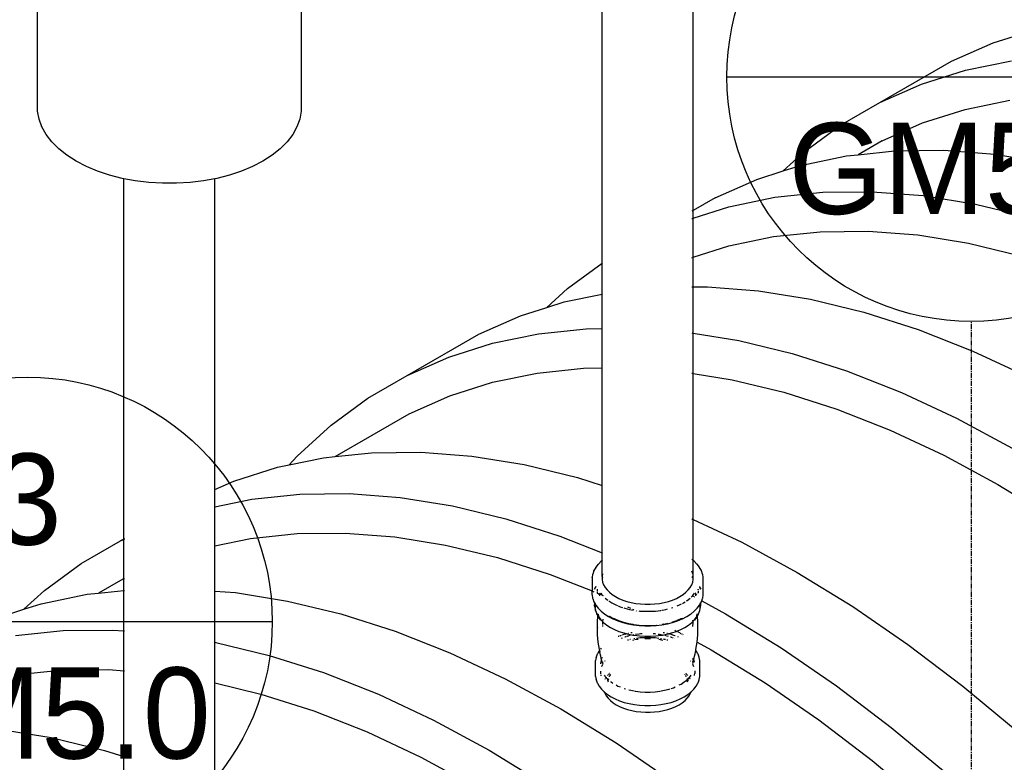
# Model space of a CAD drawing. Extents: x -19547 to -11561, y 2096 to 5601.
# Tile 146 of 168: x -13735 to -13637, y 3173 to 3246. Entities that reach past the tile are written whole.
import ezdxf
from ezdxf.enums import TextEntityAlignment as Align

# ---------------------------------------------------------------- set-up
doc = ezdxf.new("R2010")
doc.units = 0
doc.header["$MEASUREMENT"] = 0
doc.linetypes.add('CENTER1', pattern=[0.6625, 0.5, -0.075, 0.0125, -0.075])
doc.layers.get('0').update_dxf_attribs({"linetype": 'CONTINUOUS'})
for name, color, linetype in [('2946GM2$0$SHEET_NOTES', 3, 'CONTINUOUS'), ('CENTERLINE', 3, 'CENTER1'), ('TANK-SLOPE', 2, 'CONTINUOUS')]:
    doc.layers.add(name, color=color, linetype=linetype)
doc.styles.add('SIMPFRAC', font='simpfrac')

# ---------------------------------------------------------------- blocks, each defined once
blk = doc.blocks.new('KEY-DETAIL')
blk.add_line((-0.19113, 0), (0.19113, 0))
blk.add_circle((0, 0), 0.19113)
at = {"style": 'SIMPFRAC'}
for tag, p in [('DETAIL', (0, 0.1314)), ('SHEET', (0, -0.03584))]:
    blk.add_attdef(tag, text='', height=0.07812, dxfattribs=at).set_placement(p, align=Align.TOP_CENTER)
blk = doc.blocks.new('8-10 TANKS')
for p, q in [((-35.122, 107.294), (-35.122, 121.865)), ((-22.107, 121.865), (-22.107, 107.294)), ((-7.261, 99.786), (-7.261, 119.974)), ((-2.767, 102.397), (-2.767, 119.974)), ((12.037, 110.663), (13.347, 111.08)), ((9.981, 109.757), (12.037, 110.663)), ((6.446, 107.716), (9.981, 109.757)), ((10.667, 109.311), (12.933, 109.781)), ((8.501, 108.622), (10.667, 109.311)), ((6.446, 107.716), (8.501, 108.622)), ((4.508, 106.597), (6.446, 107.716)), ((8.555, 106.713), (10.661, 107.383)), ((10.661, 107.383), (12.865, 107.84)), ((-35.05, 106.902), (-35.122, 107.294)), ((-34.909, 106.517), (-35.05, 106.902)), ((-22.178, 106.902), (-22.32, 106.517)), ((-22.107, 107.294), (-22.178, 106.902)), ((-34.698, 106.143), (-34.909, 106.517)), ((-22.32, 106.517), (-22.531, 106.143)), ((2.696, 105.27), (4.508, 106.597)), ((6.556, 105.832), (8.555, 106.713)), ((-34.42, 105.783), (-34.698, 106.143)), ((-22.531, 106.143), (-22.808, 105.783)), ((-34.079, 105.442), (-34.42, 105.783)), ((-33.678, 105.123), (-34.079, 105.442)), ((-23.149, 105.442), (-23.55, 105.123)), ((-22.808, 105.783), (-23.149, 105.442)), ((6.556, 105.832), (5.368, 105.146)), ((-33.222, 104.831), (-33.678, 105.123)), ((-23.55, 105.123), (-24.006, 104.831)), ((1.68, 104.344), (2.696, 105.27)), ((2.535, 104.616), (4.801, 105.086)), ((4.801, 105.086), (5.368, 105.146)), ((5.368, 105.146), (7.16, 105.335)), ((7.16, 105.335), (9.601, 105.362)), ((9.601, 105.362), (12.116, 105.167)), ((12.116, 105.167), (14.695, 104.75)), ((-32.715, 104.567), (-33.222, 104.831)), ((-32.163, 104.336), (-32.715, 104.567)), ((-24.513, 104.567), (-25.065, 104.336)), ((-24.006, 104.831), (-24.513, 104.567)), ((1.68, 104.344), (2.535, 104.616)), ((-31.573, 104.139), (-32.163, 104.336)), ((-30.949, 103.979), (-31.573, 104.139)), ((-25.656, 104.139), (-26.279, 103.979)), ((-25.065, 104.336), (-25.656, 104.139)), ((0.37, 103.927), (1.68, 104.344)), ((-30.861, 103.962), (-30.949, 103.979)), ((-30.301, 103.857), (-30.861, 103.962)), ((-30.861, 86.177), (-30.861, 103.962)), ((-29.634, 103.775), (-30.301, 103.857)), ((-28.955, 103.734), (-29.634, 103.775)), ((-28.273, 103.734), (-28.955, 103.734)), ((-27.595, 103.775), (-28.273, 103.734)), ((-26.928, 103.857), (-27.595, 103.775)), ((-26.367, 103.962), (-26.928, 103.857)), ((-26.279, 103.979), (-26.367, 103.962)), ((-26.367, 88.617), (-26.367, 103.962)), ((-1.686, 103.021), (0.37, 103.927)), ((-1.686, 103.021), (-2.767, 102.397)), ((-1.001, 102.575), (1.266, 103.045)), ((1.266, 103.045), (3.624, 103.294)), ((3.624, 103.294), (6.066, 103.321)), ((6.066, 103.321), (8.581, 103.126)), ((8.581, 103.126), (11.159, 102.709)), ((-2.767, 102.013), (-1.001, 102.575)), ((11.159, 102.709), (13.79, 102.072)), ((-2.792, 102.383), (-2.841, 102.354)), ((-2.767, 102.013), (-2.767, 102.397)), ((-2.841, 101.989), (-2.792, 102.005)), ((-2.767, 100.087), (-2.767, 102.013)), ((-1.006, 100.647), (1.198, 101.104)), ((1.198, 101.104), (3.492, 101.346)), ((3.492, 101.346), (5.867, 101.373)), ((5.867, 101.373), (8.313, 101.183)), ((8.313, 101.183), (10.821, 100.777)), ((-2.767, 100.087), (-1.006, 100.647)), ((10.821, 100.777), (13.38, 100.158)), ((-8.971, 98.534), (-7.261, 99.786)), ((-7.261, 99.786), (-7.237, 99.805)), ((-7.261, 98.268), (-7.261, 99.786)), ((-2.841, 100.063), (-2.792, 100.079)), ((-2.767, 98.618), (-2.767, 100.087)), ((-9.988, 97.608), (-8.971, 98.534)), ((-9.132, 97.88), (-7.261, 98.268)), ((-7.261, 98.268), (-7.237, 98.273)), ((-7.261, 96.566), (-7.261, 98.268)), ((-2.841, 98.617), (-2.792, 98.618)), ((-2.767, 98.618), (-2.066, 98.626)), ((-2.767, 96.338), (-2.767, 98.618)), ((-2.066, 98.626), (0.449, 98.431)), ((0.449, 98.431), (3.027, 98.014)), ((-9.988, 97.608), (-9.132, 97.88)), ((3.027, 98.014), (5.659, 97.377)), ((-13.353, 96.285), (-11.298, 97.191)), ((-11.298, 97.191), (-9.988, 97.608)), ((5.659, 97.377), (8.333, 96.524)), ((-16.889, 94.244), (-13.353, 96.285)), ((-12.668, 95.839), (-10.402, 96.309)), ((-10.402, 96.309), (-8.043, 96.558)), ((-8.043, 96.558), (-7.261, 96.566)), ((-7.261, 96.566), (-7.237, 96.567)), ((-7.261, 94.62), (-7.261, 96.566)), ((-2.841, 96.35), (-2.792, 96.342)), ((-2.767, 96.338), (-0.508, 95.973)), ((-2.767, 94.352), (-2.767, 96.338)), ((8.333, 96.524), (11.04, 95.456)), ((-14.833, 95.15), (-12.668, 95.839)), ((-0.508, 95.973), (2.123, 95.336)), ((2.123, 95.336), (4.797, 94.482)), ((11.04, 95.456), (13.768, 94.179)), ((-16.889, 94.244), (-14.833, 95.15)), ((-12.674, 93.911), (-10.469, 94.368)), ((-10.469, 94.368), (-8.175, 94.61)), ((-8.175, 94.61), (-7.261, 94.62)), ((-7.261, 94.62), (-7.237, 94.621)), ((-7.261, 88.822), (-7.261, 94.62)), ((-2.841, 94.364), (-2.792, 94.356)), ((-2.767, 94.352), (-0.847, 94.041)), ((-2.767, 87.134), (-2.767, 94.352)), ((4.797, 94.482), (7.504, 93.415)), ((-18.826, 93.125), (-16.889, 94.244)), ((-14.78, 93.241), (-12.674, 93.911)), ((-0.847, 94.041), (1.713, 93.422)), ((1.713, 93.422), (4.314, 92.592)), ((7.504, 93.415), (10.232, 92.138)), ((-20.639, 91.798), (-18.826, 93.125)), ((-16.779, 92.36), (-14.78, 93.241)), ((-20.442, 90.245), (-16.779, 92.36)), ((4.314, 92.592), (6.946, 91.553)), ((10.232, 92.138), (12.971, 90.656)), ((-22.318, 90.267), (-20.639, 91.798)), ((6.946, 91.553), (9.6, 90.311)), ((-20.442, 90.245), (-18.65, 90.434)), ((-18.65, 90.434), (-16.208, 90.461)), ((-16.208, 90.461), (-13.693, 90.266)), ((-22.705, 89.833), (-22.318, 90.267)), ((-22.705, 89.833), (-21.008, 90.185)), ((-21.008, 90.185), (-20.442, 90.245)), ((-13.693, 90.266), (-11.115, 89.849)), ((9.6, 90.311), (12.264, 88.87)), ((-25.44, 89.026), (-23.275, 89.715)), ((-23.275, 89.715), (-22.705, 89.833)), ((-11.115, 89.849), (-8.483, 89.212)), ((-26.367, 88.617), (-25.44, 89.026)), ((-8.483, 89.212), (-7.261, 88.822)), ((-26.367, 87.766), (-26.367, 88.617)), ((-7.261, 88.822), (-7.237, 88.814)), ((-7.261, 85.496), (-7.261, 88.822)), ((12.264, 88.87), (14.928, 87.235)), ((-26.367, 87.766), (-24.544, 88.144)), ((-24.544, 88.144), (-22.185, 88.393)), ((-22.185, 88.393), (-19.743, 88.42)), ((-19.743, 88.42), (-17.229, 88.224)), ((-17.229, 88.224), (-14.65, 87.808)), ((-26.367, 85.839), (-26.367, 87.766)), ((-14.65, 87.808), (-12.019, 87.171)), ((-12.019, 87.171), (-9.345, 86.317)), ((-2.841, 87.169), (-2.792, 87.146)), ((-2.767, 87.134), (-0.375, 86.014)), ((-2.767, 85.115), (-2.767, 87.134)), ((-32.969, 84.96), (-31.031, 86.079)), ((-30.861, 86.177), (-31.031, 86.079)), ((-31.031, 86.079), (-30.861, 86.154)), ((-30.836, 86.191), (-30.861, 86.177)), ((-30.861, 86.154), (-30.861, 86.177)), ((-30.861, 86.154), (-30.836, 86.165)), ((-30.861, 84.221), (-30.861, 86.154)), ((-26.367, 85.839), (-24.611, 86.203)), ((-24.611, 86.203), (-22.317, 86.445)), ((-22.317, 86.445), (-19.943, 86.472)), ((-19.943, 86.472), (-17.496, 86.282)), ((-17.496, 86.282), (-14.989, 85.876)), ((-9.345, 86.317), (-7.261, 85.496)), ((-0.375, 86.014), (2.364, 84.532)), ((-26.367, 83.608), (-26.367, 85.839)), ((-14.989, 85.876), (-12.429, 85.257)), ((-12.429, 85.257), (-9.828, 84.427)), ((-7.304, 85.081), (-7.447, 84.938)), ((-7.261, 85.115), (-7.304, 85.081)), ((-7.261, 85.496), (-7.237, 85.486)), ((-7.261, 85.115), (-7.261, 85.496)), ((-7.237, 85.135), (-7.261, 85.115)), ((-7.261, 84.32), (-7.261, 85.115)), ((-2.792, 85.135), (-2.841, 85.174)), ((-2.724, 85.081), (-2.767, 85.115)), ((-2.767, 84.184), (-2.767, 85.115)), ((-2.581, 84.938), (-2.724, 85.081)), ((-34.781, 83.633), (-32.969, 84.96)), ((-7.668, 84.606), (-7.727, 84.444)), ((-7.668, 84.606), (-7.664, 84.615)), ((-7.575, 84.773), (-7.664, 84.615)), ((-7.575, 84.773), (-7.57, 84.78)), ((-7.453, 84.932), (-7.57, 84.78)), ((-7.453, 84.932), (-7.447, 84.938)), ((-2.792, 84.456), (-2.841, 84.589)), ((-2.575, 84.932), (-2.581, 84.938)), ((-2.459, 84.78), (-2.575, 84.932)), ((-2.454, 84.773), (-2.459, 84.78)), ((-2.365, 84.615), (-2.454, 84.773)), ((-2.361, 84.606), (-2.365, 84.615)), ((-2.301, 84.444), (-2.361, 84.606)), ((-30.921, 84.195), (-32.109, 83.509)), ((-30.921, 84.195), (-30.861, 84.221)), ((-30.861, 84.221), (-30.836, 84.232)), ((-30.861, 83.641), (-30.861, 84.221)), ((-9.828, 84.427), (-7.761, 83.611)), ((-7.761, 84.259), (-7.76, 84.269)), ((-7.761, 84.259), (-7.761, 83.611)), ((-7.73, 84.434), (-7.76, 84.269)), ((-7.73, 84.434), (-7.727, 84.444)), ((-7.237, 84.456), (-7.261, 84.32)), ((-7.261, 84.32), (-7.261, 84.252)), ((-7.242, 84.271), (-7.261, 84.252)), ((-7.261, 84.25), (-7.241, 84.271)), ((-7.241, 84.257), (-7.261, 84.231)), ((-7.261, 84.252), (-7.261, 84.25)), ((-7.261, 84.25), (-7.261, 84.231)), ((-7.261, 84.231), (-7.261, 84.184)), ((-7.261, 84.184), (-7.237, 84.049)), ((-7.241, 84.271), (-7.242, 84.271)), ((-7.241, 84.271), (-7.237, 84.274)), ((-7.237, 84.262), (-7.241, 84.257)), ((-7.237, 84.275), (-7.237, 84.274)), ((-2.841, 84.313), (-2.841, 84.314)), ((-2.792, 84.275), (-2.841, 84.313)), ((-2.792, 84.262), (-2.841, 84.311)), ((-2.792, 84.275), (-2.792, 84.274)), ((-2.792, 84.049), (-2.767, 84.184)), ((-2.299, 84.434), (-2.301, 84.444)), ((-2.269, 84.269), (-2.299, 84.434)), ((-2.268, 84.259), (-2.269, 84.269)), ((-2.268, 83.429), (-2.268, 84.259)), ((2.364, 84.532), (5.103, 82.851)), ((-35.797, 82.707), (-34.781, 83.633)), ((-32.109, 83.509), (-30.861, 83.641)), ((-30.861, 83.641), (-30.836, 83.643)), ((-30.861, 81.641), (-30.861, 83.641)), ((-26.367, 83.608), (-25.36, 83.53)), ((-26.367, 81.08), (-26.367, 83.608)), ((-7.761, 83.429), (-7.761, 83.611)), ((-7.731, 83.599), (-7.671, 83.576)), ((-7.617, 83.732), (-7.631, 83.694)), ((-7.63, 83.693), (-7.617, 83.73)), ((-7.602, 83.773), (-7.613, 83.744)), ((-7.612, 83.743), (-7.602, 83.771)), ((-7.58, 83.832), (-7.597, 83.787)), ((-7.596, 83.786), (-7.58, 83.831)), ((-7.51, 83.708), (-7.51, 83.686)), ((-7.51, 83.667), (-7.51, 83.588)), ((-7.506, 83.7), (-7.509, 83.685)), ((-7.237, 84.049), (-7.188, 83.916)), ((-7.188, 83.916), (-7.115, 83.787)), ((-7.115, 83.787), (-7.019, 83.663)), ((-7.019, 83.663), (-6.901, 83.545)), ((-3.127, 83.545), (-3.01, 83.663)), ((-3.01, 83.663), (-2.914, 83.787)), ((-2.914, 83.787), (-2.841, 83.916)), ((-2.841, 83.916), (-2.792, 84.049)), ((-2.519, 83.678), (-2.523, 83.7)), ((-2.519, 83.708), (-2.519, 83.678)), ((-2.519, 83.667), (-2.519, 83.678)), ((-2.519, 83.627), (-2.519, 83.553)), ((-2.449, 83.831), (-2.438, 83.801)), ((-2.438, 83.802), (-2.448, 83.832)), ((-2.433, 83.786), (-2.422, 83.757)), ((-2.421, 83.758), (-2.432, 83.787)), ((-2.417, 83.743), (-2.398, 83.693)), ((-2.398, 83.694), (-2.416, 83.744)), ((-34.942, 82.979), (-32.675, 83.449)), ((-32.675, 83.449), (-32.109, 83.509)), ((-25.36, 83.53), (-22.782, 83.113)), ((-22.782, 83.113), (-20.151, 82.476)), ((-7.76, 83.419), (-7.761, 83.429)), ((-7.76, 83.419), (-7.73, 83.254)), ((-7.727, 83.245), (-7.73, 83.254)), ((-7.727, 83.245), (-7.668, 83.082)), ((-7.51, 83.553), (-7.51, 83.527)), ((-7.51, 83.527), (-7.508, 83.512)), ((-7.508, 83.512), (-7.507, 83.51)), ((-7.507, 83.51), (-7.465, 83.494)), ((-7.456, 83.491), (-7.416, 83.475)), ((-7.404, 83.463), (-7.434, 83.424)), ((-7.367, 83.511), (-7.396, 83.472)), ((-7.388, 83.464), (-7.385, 83.463)), ((-7.385, 83.483), (-7.385, 83.463)), ((-7.385, 83.463), (-7.385, 83.461)), ((-7.385, 83.463), (-7.275, 83.42)), ((-7.385, 83.445), (-7.385, 83.376)), ((-7.353, 83.528), (-7.36, 83.52)), ((-7.321, 83.496), (-7.271, 83.431)), ((-7.255, 83.411), (-7.241, 83.393)), ((-7.254, 83.411), (-7.216, 83.396)), ((-7.241, 83.393), (-7.229, 83.38)), ((-7.112, 83.263), (-7.11, 83.262)), ((-7.11, 83.262), (-6.986, 83.163)), ((-6.935, 83.126), (-6.782, 83.027)), ((-6.901, 83.545), (-6.763, 83.435)), ((-6.763, 83.435), (-6.605, 83.334)), ((-6.605, 83.334), (-6.43, 83.243)), ((-6.43, 83.243), (-6.24, 83.163)), ((-6.24, 83.163), (-6.036, 83.095)), ((-6.036, 83.095), (-5.821, 83.04)), ((-4.208, 83.04), (-3.993, 83.095)), ((-3.993, 83.095), (-3.789, 83.163)), ((-3.789, 83.163), (-3.598, 83.243)), ((-3.598, 83.243), (-3.423, 83.334)), ((-3.423, 83.334), (-3.266, 83.435)), ((-3.266, 83.435), (-3.127, 83.545)), ((-3.094, 83.126), (-3.072, 83.14)), ((-3.072, 83.14), (-2.918, 83.262)), ((-2.918, 83.262), (-2.917, 83.263)), ((-2.871, 83.309), (-2.805, 83.375)), ((-2.826, 83.386), (-2.805, 83.375)), ((-2.805, 83.375), (-2.788, 83.393)), ((-2.805, 83.375), (-2.795, 83.369)), ((-2.788, 83.393), (-2.708, 83.496)), ((-2.784, 83.363), (-2.772, 83.357)), ((-2.76, 83.351), (-2.727, 83.332)), ((-2.717, 83.327), (-2.701, 83.318)), ((-2.655, 83.502), (-2.675, 83.528)), ((-2.618, 83.454), (-2.647, 83.492)), ((-2.643, 83.428), (-2.643, 83.483)), ((-2.643, 83.376), (-2.643, 83.413)), ((-2.595, 83.424), (-2.611, 83.445)), ((-2.522, 83.51), (-2.519, 83.527)), ((-2.519, 83.538), (-2.519, 83.527)), ((-2.361, 83.082), (-2.345, 83.126)), ((-2.348, 83.128), (-2.345, 83.126)), ((-2.345, 83.126), (-2.301, 83.245)), ((-2.345, 83.126), (-1.171, 82.491)), ((-2.301, 83.245), (-2.299, 83.254)), ((-2.299, 83.254), (-2.269, 83.419)), ((-2.269, 83.419), (-2.268, 83.429)), ((-37.107, 82.29), (-35.797, 82.707)), ((-35.797, 82.707), (-34.942, 82.979)), ((-7.664, 83.073), (-7.668, 83.082)), ((-7.664, 83.073), (-7.636, 83.024)), ((-7.636, 83.039), (-7.636, 83.024)), ((-7.636, 83.024), (-7.636, 82.945)), ((-7.636, 83.024), (-7.607, 82.973)), ((-7.635, 82.92), (-7.636, 82.945)), ((-7.633, 82.895), (-7.635, 82.92)), ((-7.63, 82.87), (-7.633, 82.895)), ((-7.63, 82.87), (-7.601, 82.713)), ((-7.611, 82.954), (-7.607, 82.973)), ((-7.611, 82.954), (-7.611, 82.797)), ((-7.611, 82.797), (-7.607, 82.773)), ((-7.607, 82.976), (-7.607, 82.973)), ((-7.607, 82.973), (-7.575, 82.916)), ((-7.603, 82.754), (-7.583, 82.641)), ((-7.596, 82.688), (-7.601, 82.713)), ((-7.59, 82.664), (-7.596, 82.688)), ((-7.583, 82.641), (-7.59, 82.664)), ((-7.583, 82.641), (-7.526, 82.487)), ((-7.57, 82.908), (-7.575, 82.916)), ((-7.57, 82.908), (-7.453, 82.757)), ((-7.447, 82.75), (-7.453, 82.757)), ((-7.447, 82.75), (-7.304, 82.607)), ((-7.304, 82.607), (-7.136, 82.474)), ((-6.782, 83.027), (-6.587, 82.926)), ((-6.587, 82.926), (-6.504, 82.891)), ((-6.467, 82.876), (-6.376, 82.837)), ((-6.376, 82.837), (-6.259, 82.799)), ((-6.198, 82.778), (-6.149, 82.762)), ((-6.149, 82.762), (-5.91, 82.701)), ((-6.004, 82.83), (-5.857, 82.761)), ((-5.91, 82.701), (-5.725, 82.666)), ((-5.821, 83.04), (-5.597, 82.998)), ((-5.771, 82.721), (-5.727, 82.701)), ((-5.721, 82.698), (-5.69, 82.683)), ((-5.597, 82.998), (-5.366, 82.969)), ((-5.588, 82.636), (-5.558, 82.622)), ((-5.444, 82.627), (-5.405, 82.622)), ((-5.405, 82.622), (-5.145, 82.607)), ((-5.366, 82.969), (-5.132, 82.955)), ((-5.145, 82.607), (-4.884, 82.607)), ((-5.132, 82.955), (-4.897, 82.955)), ((-4.897, 82.955), (-4.662, 82.969)), ((-4.884, 82.607), (-4.623, 82.622)), ((-4.662, 82.969), (-4.432, 82.998)), ((-4.623, 82.622), (-4.368, 82.654)), ((-4.432, 82.998), (-4.208, 83.04)), ((-4.368, 82.654), (-4.335, 82.66)), ((-4.304, 82.666), (-4.119, 82.701)), ((-4.119, 82.701), (-4.031, 82.723)), ((-3.831, 82.778), (-3.77, 82.799)), ((-3.562, 82.876), (-3.442, 82.926)), ((-3.442, 82.926), (-3.343, 82.978)), ((-3.298, 83.001), (-3.247, 83.027)), ((-3.247, 83.027), (-3.172, 83.075)), ((-2.892, 82.474), (-2.724, 82.607)), ((-2.724, 82.607), (-2.581, 82.75)), ((-2.581, 82.75), (-2.575, 82.757)), ((-2.575, 82.757), (-2.459, 82.908)), ((-2.503, 82.487), (-2.446, 82.641)), ((-2.459, 82.908), (-2.454, 82.916)), ((-2.454, 82.916), (-2.422, 82.973)), ((-2.446, 82.641), (-2.426, 82.754)), ((-2.446, 82.641), (-2.439, 82.664)), ((-2.439, 82.664), (-2.433, 82.688)), ((-2.433, 82.688), (-2.428, 82.713)), ((-2.428, 82.713), (-2.399, 82.87)), ((-2.422, 82.973), (-2.393, 83.024)), ((-2.422, 82.973), (-2.422, 82.976)), ((-2.422, 82.973), (-2.418, 82.954)), ((-2.422, 82.773), (-2.418, 82.797)), ((-2.418, 82.797), (-2.418, 82.954)), ((-2.399, 82.87), (-2.396, 82.895)), ((-2.396, 82.895), (-2.394, 82.92)), ((-2.394, 82.92), (-2.393, 82.945)), ((-2.393, 83.024), (-2.365, 83.073)), ((-2.393, 83.024), (-2.393, 83.039)), ((-2.393, 82.945), (-2.393, 83.024)), ((-2.365, 83.073), (-2.361, 83.082)), ((5.103, 82.851), (7.831, 80.978)), ((-20.151, 82.476), (-17.476, 81.623)), ((-7.517, 82.464), (-7.526, 82.487)), ((-7.526, 82.487), (-7.47, 82.387)), ((-7.508, 82.442), (-7.517, 82.464)), ((-7.497, 82.42), (-7.508, 82.442)), ((-7.497, 82.42), (-7.471, 82.375)), ((-7.495, 81.962), (-7.488, 82.145)), ((-7.488, 82.145), (-7.476, 82.328)), ((-7.476, 82.328), (-7.471, 82.375)), ((-7.471, 82.375), (-7.47, 82.38)), ((-7.471, 82.375), (-7.413, 82.272)), ((-7.47, 82.387), (-7.461, 82.476)), ((-7.47, 82.387), (-7.442, 82.337)), ((-7.458, 82.467), (-7.459, 82.474)), ((-7.455, 82.441), (-7.458, 82.467)), ((-7.458, 82.467), (-7.454, 82.447)), ((-7.454, 82.415), (-7.455, 82.441)), ((-7.454, 82.467), (-7.454, 82.447)), ((-7.454, 82.447), (-7.454, 82.415)), ((-7.454, 82.447), (-7.443, 82.386)), ((-7.449, 82.394), (-7.449, 82.395)), ((-7.442, 82.337), (-7.427, 82.318)), ((-7.435, 82.346), (-7.44, 82.365)), ((-7.436, 82.359), (-7.415, 82.303)), ((-7.415, 82.296), (-7.427, 82.318)), ((-7.427, 82.318), (-7.415, 82.303)), ((-7.415, 82.303), (-7.331, 82.194)), ((-7.415, 82.303), (-7.408, 82.283)), ((-7.405, 82.273), (-7.415, 82.296)), ((-7.415, 82.296), (-7.408, 82.283)), ((-7.402, 82.252), (-7.413, 82.272)), ((-7.408, 82.283), (-7.405, 82.273)), ((-7.408, 82.283), (-7.346, 82.174)), ((-7.395, 82.249), (-7.405, 82.273)), ((-7.388, 82.233), (-7.402, 82.252)), ((-7.374, 82.214), (-7.388, 82.233)), ((-7.36, 82.194), (-7.374, 82.214)), ((-7.346, 82.174), (-7.36, 82.194)), ((-7.331, 82.194), (-7.239, 82.102)), ((-7.238, 82.126), (-7.239, 82.102)), ((-7.237, 82.152), (-7.238, 82.126)), ((-7.232, 82.216), (-7.235, 82.171)), ((-7.13, 82.469), (-7.136, 82.474)), ((-7.13, 82.469), (-6.94, 82.347)), ((-6.94, 82.347), (-6.728, 82.237)), ((-6.924, 82.372), (-6.915, 82.367)), ((-6.915, 82.367), (-6.893, 82.351)), ((-6.892, 82.352), (-6.893, 82.351)), ((-6.686, 82.244), (-6.892, 82.352)), ((-6.722, 82.234), (-6.728, 82.237)), ((-6.722, 82.234), (-6.492, 82.138)), ((-6.686, 82.244), (-6.461, 82.15)), ((-6.681, 82.252), (-6.674, 82.248)), ((-6.672, 82.247), (-6.674, 82.248)), ((-6.672, 82.247), (-6.45, 82.154)), ((-6.492, 82.138), (-6.246, 82.056)), ((-6.461, 82.15), (-6.22, 82.069)), ((-6.45, 82.154), (-6.263, 82.091)), ((-3.783, 82.056), (-3.537, 82.138)), ((-3.767, 82.083), (-3.568, 82.15)), ((-3.524, 82.169), (-3.568, 82.15)), ((-3.537, 82.138), (-3.307, 82.234)), ((-3.524, 82.169), (-3.517, 82.171)), ((-3.517, 82.18), (-3.357, 82.247)), ((-3.344, 82.245), (-3.517, 82.171)), ((-3.357, 82.247), (-3.355, 82.248)), ((-3.355, 82.248), (-3.348, 82.252)), ((-3.34, 82.246), (-3.344, 82.245)), ((-3.34, 82.246), (-3.284, 82.275)), ((-3.307, 82.234), (-3.301, 82.237)), ((-3.301, 82.237), (-3.089, 82.347)), ((-3.089, 82.347), (-2.899, 82.469)), ((-2.899, 82.469), (-2.892, 82.474)), ((-2.795, 82.193), (-2.791, 82.134)), ((-2.79, 82.102), (-2.698, 82.194)), ((-2.79, 82.117), (-2.79, 82.102)), ((-2.698, 82.194), (-2.614, 82.302)), ((-2.682, 82.174), (-2.624, 82.278)), ((-2.682, 82.174), (-2.669, 82.194)), ((-2.669, 82.194), (-2.655, 82.214)), ((-2.655, 82.214), (-2.64, 82.233)), ((-2.64, 82.233), (-2.627, 82.252)), ((-2.633, 82.249), (-2.624, 82.278)), ((-2.633, 82.249), (-2.624, 82.273)), ((-2.627, 82.252), (-2.615, 82.272)), ((-2.624, 82.273), (-2.619, 82.284)), ((-2.624, 82.278), (-2.622, 82.28)), ((-2.615, 82.272), (-2.558, 82.375)), ((-2.614, 82.302), (-2.589, 82.37)), ((-2.614, 82.302), (-2.587, 82.337)), ((-2.593, 82.346), (-2.587, 82.371)), ((-2.593, 82.346), (-2.589, 82.37)), ((-2.589, 82.37), (-2.581, 82.413)), ((-2.589, 82.37), (-2.58, 82.395)), ((-2.587, 82.371), (-2.58, 82.395)), ((-2.587, 82.337), (-2.559, 82.387)), ((-2.576, 82.442), (-2.575, 82.443)), ((-2.575, 82.447), (-2.575, 82.467)), ((-2.575, 82.447), (-2.571, 82.467)), ((-2.575, 82.443), (-2.575, 82.447)), ((-2.575, 82.415), (-2.575, 82.421)), ((-2.573, 82.445), (-2.571, 82.467)), ((-2.571, 82.467), (-2.57, 82.473)), ((-2.566, 82.454), (-2.568, 82.476)), ((-2.562, 82.42), (-2.565, 82.446)), ((-2.559, 82.387), (-2.561, 82.407)), ((-2.559, 82.387), (-2.503, 82.487)), ((-2.558, 82.375), (-2.559, 82.387)), ((-2.558, 82.375), (-2.532, 82.42)), ((-2.553, 82.328), (-2.558, 82.375)), ((-2.54, 82.145), (-2.553, 82.328)), ((-2.534, 81.962), (-2.54, 82.145)), ((-2.532, 82.42), (-2.521, 82.442)), ((-2.521, 82.442), (-2.511, 82.464)), ((-2.511, 82.464), (-2.503, 82.487)), ((-1.171, 82.491), (1.568, 80.81)), ((-36.211, 81.408), (-33.852, 81.657)), ((-33.852, 81.657), (-31.411, 81.684)), ((-31.411, 81.684), (-30.861, 81.641)), ((-30.861, 81.641), (-30.836, 81.639)), ((-30.861, 79.677), (-30.861, 81.641)), ((-7.494, 81.818), (-7.495, 81.962)), ((-7.494, 81.818), (-7.495, 81.811)), ((-7.494, 81.627), (-7.495, 81.811)), ((-7.244, 81.964), (-7.244, 81.947)), ((-7.244, 81.947), (-7.244, 81.918)), ((-7.244, 81.891), (-7.244, 81.862)), ((-7.24, 82.067), (-7.242, 81.998)), ((-7.239, 82.102), (-7.24, 82.077)), ((-7.239, 82.102), (-7.195, 82.058)), ((-7.195, 82.058), (-7.035, 81.931)), ((-7.035, 81.931), (-6.853, 81.814)), ((-6.853, 81.814), (-6.651, 81.709)), ((-6.651, 81.709), (-6.431, 81.616)), ((-6.246, 82.056), (-5.987, 81.989)), ((-6.22, 82.077), (-6.211, 82.074)), ((-6.22, 82.069), (-5.966, 82.004)), ((-6.211, 82.074), (-5.959, 82.01)), ((-5.987, 81.989), (-5.717, 81.939)), ((-5.966, 82.004), (-5.702, 81.955)), ((-5.959, 82.01), (-5.726, 81.966)), ((-5.717, 81.939), (-5.439, 81.904)), ((-5.702, 81.955), (-5.43, 81.921)), ((-5.444, 81.929), (-5.427, 81.927)), ((-5.439, 81.904), (-5.156, 81.887)), ((-5.43, 81.921), (-5.153, 81.904)), ((-5.427, 81.927), (-5.152, 81.911)), ((-5.156, 81.887), (-4.872, 81.887)), ((-5.153, 81.904), (-4.875, 81.904)), ((-5.152, 81.911), (-4.876, 81.911)), ((-4.876, 81.911), (-4.602, 81.927)), ((-4.875, 81.904), (-4.599, 81.921)), ((-4.872, 81.887), (-4.59, 81.904)), ((-4.602, 81.927), (-4.585, 81.929)), ((-4.599, 81.921), (-4.585, 81.923)), ((-4.59, 81.904), (-4.312, 81.939)), ((-4.312, 81.939), (-4.042, 81.989)), ((-4.304, 81.959), (-4.224, 81.974)), ((-4.303, 81.966), (-4.233, 81.979)), ((-4.251, 81.988), (-4.233, 81.979)), ((-4.233, 81.979), (-4.069, 82.01)), ((-4.233, 81.979), (-4.224, 81.974)), ((-4.224, 81.974), (-4.062, 82.004)), ((-4.224, 81.974), (-4.216, 81.97)), ((-4.069, 82.01), (-4.029, 82.02)), ((-4.062, 82.004), (-4.03, 82.012)), ((-4.042, 81.989), (-3.783, 82.056)), ((-3.809, 82.077), (-3.766, 82.091)), ((-3.673, 81.676), (-3.622, 81.648)), ((-3.595, 81.633), (-3.578, 81.624)), ((-3.578, 81.624), (-3.378, 81.709)), ((-3.378, 81.709), (-3.176, 81.814)), ((-3.176, 81.814), (-2.994, 81.931)), ((-2.994, 81.931), (-2.834, 82.058)), ((-2.834, 82.058), (-2.79, 82.102)), ((-2.79, 82.102), (-2.788, 82.037)), ((-2.787, 82.032), (-2.785, 81.964)), ((-2.785, 81.862), (-2.785, 81.942)), ((-2.535, 81.778), (-2.534, 81.811)), ((-2.535, 81.627), (-2.535, 81.778)), ((-2.534, 81.811), (-2.534, 81.962)), ((-17.476, 81.623), (-14.77, 80.555)), ((-7.488, 81.444), (-7.494, 81.627)), ((-7.474, 81.261), (-7.488, 81.444)), ((-7.455, 81.078), (-7.474, 81.261)), ((-6.435, 81.369), (-6.465, 81.357)), ((-6.431, 81.616), (-6.195, 81.538)), ((-6.399, 81.385), (-6.406, 81.381)), ((-6.377, 81.392), (-6.399, 81.385)), ((-6.319, 81.411), (-6.349, 81.401)), ((-6.28, 81.285), (-6.315, 81.27)), ((-6.185, 81.456), (-6.265, 81.429)), ((-6.195, 81.538), (-6.033, 81.496)), ((-6.168, 81.461), (-6.173, 81.46)), ((-6.163, 81.463), (-6.168, 81.461)), ((-6.131, 81.336), (-6.142, 81.332)), ((-6.103, 81.478), (-6.134, 81.47)), ((-6.077, 81.354), (-6.109, 81.343)), ((-6.033, 81.496), (-6.069, 81.487)), ((-6.015, 81.372), (-6.046, 81.364)), ((-6.033, 81.496), (-5.946, 81.474)), ((-5.961, 81.191), (-6.012, 81.178)), ((-5.962, 81.385), (-5.987, 81.379)), ((-5.951, 81.517), (-5.954, 81.516)), ((-5.946, 81.474), (-5.744, 81.435)), ((-5.875, 81.408), (-5.938, 81.391)), ((-5.861, 81.217), (-5.891, 81.209)), ((-5.889, 81.146), (-5.89, 81.146)), ((-5.777, 81.552), (-5.841, 81.54)), ((-5.706, 81.188), (-5.77, 81.175)), ((-5.742, 81.436), (-5.744, 81.435)), ((-5.689, 81.445), (-5.742, 81.436)), ((-5.742, 81.436), (-5.687, 81.425)), ((-5.654, 81.256), (-5.689, 81.25)), ((-5.687, 81.425), (-5.421, 81.393)), ((-5.571, 81.213), (-5.643, 81.199)), ((-5.606, 81.461), (-5.621, 81.458)), ((-5.441, 81.481), (-5.606, 81.461)), ((-5.489, 81.223), (-5.571, 81.213)), ((-5.378, 81.293), (-5.566, 81.27)), ((-5.372, 81.49), (-5.425, 81.483)), ((-5.421, 81.393), (-5.15, 81.376)), ((-5.136, 81.307), (-5.378, 81.293)), ((-5.288, 81.495), (-5.372, 81.49)), ((-5.127, 81.253), (-5.159, 81.251)), ((-5.15, 81.376), (-4.878, 81.376)), ((-4.893, 81.307), (-5.136, 81.307)), ((-4.902, 81.253), (-5.127, 81.253)), ((-4.87, 81.251), (-4.902, 81.253)), ((-4.65, 81.293), (-4.893, 81.307)), ((-4.878, 81.376), (-4.608, 81.393)), ((-4.657, 81.49), (-4.74, 81.495)), ((-4.604, 81.483), (-4.657, 81.49)), ((-4.463, 81.27), (-4.65, 81.293)), ((-4.608, 81.393), (-4.341, 81.425)), ((-4.423, 81.461), (-4.494, 81.47)), ((-4.259, 81.175), (-4.456, 81.213)), ((-4.287, 81.436), (-4.423, 81.461)), ((-4.34, 81.25), (-4.375, 81.256)), ((-4.341, 81.425), (-4.287, 81.436)), ((-4.285, 81.435), (-4.287, 81.436)), ((-4.285, 81.435), (-4.083, 81.474)), ((-4.188, 81.54), (-4.252, 81.552)), ((-4.18, 81.22), (-4.227, 81.229)), ((-4.138, 81.209), (-4.18, 81.22)), ((-4.101, 81.394), (-4.154, 81.408)), ((-4.139, 81.146), (-4.14, 81.146)), ((-4.066, 81.385), (-4.09, 81.391)), ((-4.083, 81.474), (-3.996, 81.496)), ((-4.034, 81.506), (-4.074, 81.516)), ((-4.016, 81.178), (-4.068, 81.191)), ((-3.982, 81.364), (-4.042, 81.379)), ((-3.994, 81.496), (-3.996, 81.496)), ((-3.994, 81.496), (-3.834, 81.538)), ((-3.866, 81.463), (-3.926, 81.478)), ((-3.887, 81.332), (-3.898, 81.336)), ((-3.844, 81.456), (-3.856, 81.46)), ((-3.821, 81.31), (-3.855, 81.322)), ((-3.834, 81.538), (-3.598, 81.616)), ((-3.808, 81.444), (-3.826, 81.45)), ((-3.764, 81.429), (-3.787, 81.437)), ((-3.769, 81.293), (-3.785, 81.298)), ((-3.749, 81.285), (-3.769, 81.293)), ((-3.68, 81.401), (-3.738, 81.421)), ((-3.678, 81.255), (-3.682, 81.257)), ((-3.652, 81.392), (-3.676, 81.4)), ((-3.598, 81.616), (-3.578, 81.624)), ((-3.543, 81.605), (-3.513, 81.589)), ((-3.499, 81.33), (-3.532, 81.344)), ((-3.5, 81.582), (-3.462, 81.562)), ((-3.449, 81.554), (-3.432, 81.545)), ((-3.416, 81.536), (-3.397, 81.527)), ((-3.378, 81.516), (-3.357, 81.505)), ((-3.334, 81.492), (-3.311, 81.48)), ((-3.286, 81.466), (-3.262, 81.453)), ((-2.574, 81.081), (-2.554, 81.261)), ((-2.554, 81.261), (-2.541, 81.444)), ((-2.541, 81.444), (-2.535, 81.627)), ((-26.367, 81.08), (-26.318, 81.072)), ((-26.367, 79.07), (-26.367, 81.08)), ((-26.318, 81.072), (-23.686, 80.435)), ((-7.429, 80.896), (-7.455, 81.078)), ((-7.396, 80.715), (-7.429, 80.896)), ((-7.415, 80.655), (-7.41, 80.662)), ((-7.391, 80.686), (-7.41, 80.662)), ((-7.396, 80.715), (-7.391, 80.686)), ((-7.383, 80.697), (-7.391, 80.686)), ((-7.391, 80.686), (-7.37, 80.572)), ((-7.311, 80.791), (-7.349, 80.741)), ((-2.658, 80.572), (-2.638, 80.686)), ((-2.638, 80.686), (-2.646, 80.697)), ((-2.638, 80.686), (-2.632, 80.715)), ((-2.619, 80.662), (-2.638, 80.686)), ((-2.632, 80.715), (-2.6, 80.896)), ((-2.614, 80.655), (-2.619, 80.662)), ((-2.6, 80.896), (-2.574, 81.078)), ((-2.584, 81.087), (-2.574, 81.081)), ((-2.574, 81.078), (-2.574, 81.081)), ((-2.574, 81.081), (-1.878, 80.705)), ((-1.878, 80.705), (0.786, 79.07)), ((1.568, 80.81), (4.296, 78.937)), ((7.831, 80.978), (10.538, 78.921)), ((-23.686, 80.435), (-21.012, 79.581)), ((-14.77, 80.555), (-12.042, 79.278)), ((-7.589, 80.171), (-7.588, 80.181)), ((-7.56, 80.336), (-7.588, 80.181)), ((-7.56, 80.336), (-7.558, 80.346)), ((-7.502, 80.498), (-7.558, 80.346)), ((-7.502, 80.498), (-7.498, 80.507)), ((-7.415, 80.655), (-7.498, 80.507)), ((-7.359, 80.517), (-7.37, 80.572)), ((-7.332, 80.394), (-7.359, 80.517)), ((-7.313, 80.176), (-7.339, 80.036)), ((-7.287, 80.218), (-7.332, 80.394)), ((-7.298, 80.217), (-7.313, 80.176)), ((-7.237, 80.043), (-7.287, 80.218)), ((-7.282, 80.26), (-7.282, 80.259)), ((-7.262, 80.313), (-7.266, 80.303)), ((-7.261, 80.314), (-7.262, 80.313)), ((-7.261, 80.309), (-7.262, 80.313)), ((-7.261, 80.309), (-7.262, 80.304)), ((-7.262, 80.304), (-7.261, 80.294)), ((-7.26, 80.318), (-7.261, 80.314)), ((-7.261, 80.314), (-7.261, 80.309)), ((-7.259, 80.324), (-7.26, 80.318)), ((-7.257, 80.322), (-7.26, 80.318)), ((-2.792, 80.043), (-2.741, 80.218)), ((-2.779, 80.116), (-2.768, 80.173)), ((-2.767, 80.22), (-2.767, 80.294)), ((-2.737, 80.234), (-2.763, 80.303)), ((-2.741, 80.218), (-2.737, 80.234)), ((-2.737, 80.234), (-2.697, 80.394)), ((-2.716, 80.176), (-2.737, 80.234)), ((-2.7, 80.091), (-2.716, 80.176)), ((-2.697, 80.394), (-2.67, 80.517)), ((-2.67, 80.517), (-2.658, 80.572)), ((-2.531, 80.507), (-2.614, 80.655)), ((-2.527, 80.498), (-2.531, 80.507)), ((-2.471, 80.346), (-2.527, 80.498)), ((-2.469, 80.336), (-2.471, 80.346)), ((-2.441, 80.181), (-2.469, 80.336)), ((-2.44, 80.171), (-2.441, 80.181)), ((-36.279, 79.467), (-33.985, 79.709)), ((-33.985, 79.709), (-31.61, 79.735)), ((-31.61, 79.735), (-30.861, 79.677)), ((-7.589, 79.403), (-7.589, 80.171)), ((-7.339, 80.036), (-7.339, 80.009)), ((-7.289, 79.883), (-7.295, 79.866)), ((-7.262, 79.956), (-7.283, 79.901)), ((-7.244, 79.989), (-7.262, 79.956)), ((-7.25, 80.116), (-7.237, 80.043)), ((-7.222, 80.028), (-7.238, 79.998)), ((-7.135, 80.157), (-7.151, 80.136)), ((-2.891, 80.153), (-2.894, 80.157)), ((-2.79, 79.998), (-2.801, 80.018)), ((-2.772, 79.966), (-2.785, 79.989)), ((-2.733, 79.866), (-2.765, 79.953)), ((-2.44, 79.403), (-2.44, 80.171)), ((-30.861, 79.677), (-30.836, 79.675)), ((-30.861, 75.435), (-30.861, 79.677)), ((-21.012, 79.581), (-18.305, 78.514)), ((-12.042, 79.278), (-9.303, 77.796)), ((-7.588, 79.393), (-7.589, 79.403)), ((-7.588, 79.393), (-7.56, 79.238)), ((-7.558, 79.229), (-7.56, 79.238)), ((-7.558, 79.229), (-7.502, 79.076)), ((-7.339, 79.655), (-7.339, 79.625)), ((-7.339, 79.605), (-7.339, 79.538)), ((-7.339, 79.538), (-7.336, 79.523)), ((-7.328, 79.478), (-7.318, 79.426)), ((-7.167, 79.458), (-7.117, 79.393)), ((-7.111, 79.267), (-7.125, 79.241)), ((-7.11, 79.383), (-7.088, 79.355)), ((-7.081, 79.319), (-7.099, 79.287)), ((-7.088, 79.355), (-7.071, 79.338)), ((-7.071, 79.338), (-7.075, 79.33)), ((-7.065, 79.348), (-7.071, 79.338)), ((-7.071, 79.338), (-7.012, 79.279)), ((-7.058, 79.357), (-7.065, 79.348)), ((-7.006, 79.302), (-7, 79.27)), ((-6.998, 79.253), (-6.995, 79.22)), ((-6.997, 79.252), (-6.99, 79.217)), ((-6.993, 79.204), (-6.988, 79.148)), ((-6.971, 79.469), (-6.991, 79.444)), ((-6.99, 79.202), (-6.985, 79.188)), ((-6.977, 79.244), (-6.966, 79.234)), ((-6.962, 79.479), (-6.971, 79.469)), ((-6.966, 79.216), (-6.969, 79.203)), ((-6.966, 79.234), (-6.963, 79.231)), ((-6.963, 79.231), (-6.964, 79.229)), ((-6.955, 79.275), (-6.963, 79.231)), ((-6.963, 79.231), (-6.944, 79.216)), ((-6.913, 79.527), (-6.953, 79.488)), ((-6.913, 79.392), (-6.916, 79.382)), ((-6.902, 79.412), (-6.913, 79.392)), ((-6.901, 79.539), (-6.907, 79.534)), ((-6.866, 79.475), (-6.896, 79.422)), ((-6.852, 79.5), (-6.861, 79.484)), ((-3.206, 79.12), (-3.065, 79.231)), ((-3.157, 79.465), (-3.177, 79.5)), ((-3.121, 79.402), (-3.145, 79.444)), ((-3.101, 79.513), (-3.127, 79.539)), ((-3.113, 79.382), (-3.116, 79.392)), ((-3.058, 79.47), (-3.093, 79.505)), ((-3.069, 79.253), (-3.073, 79.275)), ((-3.065, 79.231), (-3.067, 79.241)), ((-3.065, 79.231), (-3.063, 79.234)), ((-3.06, 79.203), (-3.065, 79.231)), ((-3.063, 79.234), (-3.029, 79.267)), ((-3.038, 79.444), (-3.051, 79.461)), ((-3.043, 79.191), (-3.039, 79.202)), ((-3.039, 79.217), (-3.035, 79.234)), ((-3.035, 79.204), (-3.037, 79.189)), ((-3.032, 79.236), (-3.034, 79.22)), ((-3.032, 79.252), (-3.029, 79.267)), ((-3.029, 79.267), (-3.03, 79.253)), ((-3.029, 79.267), (-2.958, 79.338)), ((-3.023, 79.302), (-3.029, 79.267)), ((-2.964, 79.348), (-2.971, 79.357)), ((-2.958, 79.338), (-2.964, 79.348)), ((-2.958, 79.338), (-2.941, 79.355)), ((-2.948, 79.319), (-2.958, 79.338)), ((-2.918, 79.267), (-2.942, 79.308)), ((-2.941, 79.355), (-2.862, 79.458)), ((-2.904, 79.241), (-2.908, 79.249)), ((-2.708, 79.441), (-2.705, 79.458)), ((-2.701, 79.478), (-2.69, 79.538)), ((-2.69, 79.664), (-2.69, 79.655)), ((-2.69, 79.644), (-2.69, 79.585)), ((-2.69, 79.565), (-2.69, 79.538)), ((-2.527, 79.076), (-2.471, 79.229)), ((-2.471, 79.229), (-2.469, 79.238)), ((-2.469, 79.238), (-2.441, 79.393)), ((-2.441, 79.393), (-2.44, 79.403)), ((-26.367, 79.07), (-24.097, 78.521)), ((-26.367, 73.786), (-26.367, 79.07)), ((-7.498, 79.068), (-7.502, 79.076)), ((-7.498, 79.068), (-7.415, 78.92)), ((-7.41, 78.912), (-7.415, 78.92)), ((-7.41, 78.912), (-7.3, 78.77)), ((-7.294, 78.764), (-7.3, 78.77)), ((-7.294, 78.764), (-7.16, 78.63)), ((-6.987, 79.2), (-6.985, 79.188)), ((-6.985, 79.188), (-6.984, 79.183)), ((-6.984, 79.183), (-6.976, 79.163)), ((-6.976, 79.163), (-6.977, 79.158)), ((-6.977, 79.158), (-6.977, 79.141)), ((-6.971, 79.19), (-6.976, 79.163)), ((-6.976, 79.163), (-6.964, 79.133)), ((-6.85, 79.141), (-6.823, 79.12)), ((-6.823, 79.12), (-6.732, 79.062)), ((-6.574, 78.971), (-6.479, 78.921)), ((-6.479, 78.921), (-6.37, 78.875)), ((-6.181, 78.805), (-6.116, 78.783)), ((-5.936, 78.734), (-5.848, 78.711)), ((-4.18, 78.711), (-3.958, 78.768)), ((-3.958, 78.768), (-3.913, 78.783)), ((-3.848, 78.805), (-3.747, 78.839)), ((-3.747, 78.839), (-3.659, 78.875)), ((-3.454, 78.971), (-3.369, 79.015)), ((-3.369, 79.015), (-3.206, 79.12)), ((-3.07, 79.119), (-3.053, 79.165)), ((-3.066, 79.121), (-3.062, 79.128)), ((-3.055, 79.177), (-3.058, 79.19)), ((-3.052, 79.158), (-3.053, 79.165)), ((-3.052, 79.13), (-3.052, 79.158)), ((-3.046, 79.183), (-3.043, 79.191)), ((-3.043, 79.191), (-3.044, 79.184)), ((-3.043, 79.191), (-3.042, 79.2)), ((-3.038, 79.174), (-3.042, 79.136)), ((-2.868, 78.63), (-2.735, 78.764)), ((-2.735, 78.764), (-2.728, 78.77)), ((-2.728, 78.77), (-2.619, 78.912)), ((-2.619, 78.912), (-2.614, 78.92)), ((-2.614, 78.92), (-2.531, 79.068)), ((-2.531, 79.068), (-2.527, 79.076)), ((0.786, 79.07), (3.439, 77.248)), ((4.296, 78.937), (7.002, 76.88)), ((10.538, 78.921), (13.212, 76.687)), ((-24.097, 78.521), (-21.495, 77.691)), ((-18.305, 78.514), (-15.577, 77.236)), ((-7.173, 78.668), (-7.16, 78.63)), ((-7.16, 78.63), (-7.159, 78.629)), ((-7.159, 78.629), (-7.003, 78.505)), ((-7.159, 78.629), (-7.136, 78.566)), ((-7.136, 78.566), (-7.065, 78.439)), ((-7.065, 78.439), (-6.971, 78.318)), ((-6.997, 78.5), (-7.003, 78.505)), ((-6.997, 78.5), (-6.818, 78.386)), ((-6.971, 78.318), (-6.856, 78.203)), ((-6.818, 78.386), (-6.62, 78.282)), ((-6.614, 78.28), (-6.62, 78.282)), ((-6.614, 78.28), (-6.399, 78.19)), ((-5.848, 78.711), (-5.681, 78.68)), ((-5.644, 78.673), (-5.617, 78.668)), ((-5.617, 78.668), (-5.378, 78.638)), ((-5.378, 78.638), (-5.136, 78.624)), ((-5.136, 78.624), (-4.893, 78.624)), ((-4.893, 78.624), (-4.65, 78.638)), ((-4.65, 78.638), (-4.412, 78.668)), ((-4.412, 78.668), (-4.385, 78.673)), ((-4.348, 78.68), (-4.18, 78.711)), ((-3.63, 78.19), (-3.415, 78.28)), ((-3.415, 78.28), (-3.409, 78.282)), ((-3.409, 78.282), (-3.211, 78.386)), ((-3.211, 78.386), (-3.032, 78.5)), ((-3.172, 78.203), (-3.058, 78.318)), ((-3.058, 78.318), (-2.964, 78.439)), ((-3.032, 78.5), (-3.026, 78.505)), ((-3.026, 78.505), (-2.87, 78.629)), ((-2.964, 78.439), (-2.893, 78.566)), ((-2.893, 78.566), (-2.87, 78.629)), ((-2.87, 78.629), (-2.868, 78.63)), ((-2.868, 78.63), (-2.855, 78.668)), ((-9.303, 77.796), (-6.564, 76.115)), ((-6.856, 78.203), (-6.721, 78.096)), ((-6.721, 78.096), (-6.567, 77.997)), ((-6.567, 77.997), (-6.397, 77.908)), ((-6.399, 78.19), (-6.168, 78.113)), ((-6.397, 77.908), (-6.211, 77.83)), ((-6.211, 77.83), (-6.011, 77.764)), ((-6.168, 78.113), (-5.925, 78.05)), ((-6.011, 77.764), (-5.801, 77.71)), ((-5.925, 78.05), (-5.672, 78.003)), ((-5.672, 78.003), (-5.412, 77.971)), ((-5.412, 77.971), (-5.147, 77.955)), ((-5.147, 77.955), (-4.881, 77.955)), ((-4.881, 77.955), (-4.617, 77.971)), ((-4.617, 77.971), (-4.357, 78.003)), ((-4.357, 78.003), (-4.104, 78.05)), ((-4.227, 77.71), (-4.017, 77.764)), ((-4.104, 78.05), (-3.861, 78.113)), ((-4.017, 77.764), (-3.818, 77.83)), ((-3.861, 78.113), (-3.63, 78.19)), ((-3.818, 77.83), (-3.632, 77.908)), ((-3.632, 77.908), (-3.461, 77.997)), ((-3.461, 77.997), (-3.308, 78.096)), ((-3.308, 78.096), (-3.172, 78.203)), ((-21.495, 77.691), (-18.863, 76.652)), ((-5.801, 77.71), (-5.583, 77.669)), ((-5.583, 77.669), (-5.358, 77.641)), ((-5.358, 77.641), (-5.129, 77.628)), ((-5.129, 77.628), (-4.899, 77.628)), ((-4.899, 77.628), (-4.671, 77.641)), ((-4.671, 77.641), (-4.446, 77.669)), ((-4.446, 77.669), (-4.227, 77.71)), ((-37.028, 76.794), (-34.449, 76.377)), ((-15.577, 77.236), (-12.838, 75.755)), ((3.439, 77.248), (6.072, 75.247)), ((7.002, 76.88), (9.677, 74.645)), ((-34.449, 76.377), (-31.818, 75.74)), ((-18.863, 76.652), (-16.209, 75.41)), ((-6.564, 76.115), (-3.836, 74.242)), ((-31.818, 75.74), (-30.861, 75.435)), ((-30.861, 75.435), (-30.836, 75.427)), ((-30.861, 72.128), (-30.861, 75.435)), ((-16.209, 75.41), (-13.546, 73.968)), ((-12.838, 75.755), (-10.1, 74.074)), ((6.072, 75.247), (8.673, 73.074))]:
    blk.add_line(p, q)

msp = doc.modelspace()

# ---------------------------------------------------------------- linework, layer by layer
at = {"layer": 'CENTERLINE', "color": 3, "linetype": 'CENTER1'}
msp.add_line((-13640.628, 3062.545), (-13640.628, 3216.116), dxfattribs=at)

# ---------------------------------------------------------------- block references
at = {"layer": '2946GM2$0$SHEET_NOTES'}
ref = msp.add_blockref('KEY-DETAIL', (-13640.628, 3240.249, 0), dxfattribs=dict(at, xscale=126.2697858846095, yscale=126.2697858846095, zscale=126.2697858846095))
ref.add_attrib('SHEET', 'GM5.0', dxfattribs={"layer": '0', "height": 9, "style": 'SIMPFRAC'}).set_placement((-13640.628, 3235.724, 0), align=Align.TOP_CENTER)
ref.add_attrib('DETAIL', '4', dxfattribs={"layer": '0', "height": 9, "style": 'SIMPFRAC'}).set_placement((-13640.628, 3256.841, 0), align=Align.TOP_CENTER)
ref = msp.add_blockref('KEY-DETAIL', (-13733.761, 3186.486, 0), dxfattribs=dict(at, xscale=126.2697858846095, yscale=126.2697858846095, zscale=126.2697858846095))
ref.add_attrib('SHEET', 'GM5.0', dxfattribs={"layer": '0', "height": 9, "style": 'SIMPFRAC'}).set_placement((-13733.761, 3181.961, 0), align=Align.TOP_CENTER)
ref.add_attrib('DETAIL', '3', dxfattribs={"layer": '0', "height": 9, "style": 'SIMPFRAC'}).set_placement((-13733.761, 3203.078, 0), align=Align.TOP_CENTER)
at = {"layer": 'TANK-SLOPE', "xscale": 2, "yscale": 2, "zscale": 2}
msp.add_blockref('8-10 TANKS', (-13662.551, 3022.285), dxfattribs=at)

doc.saveas('drawing.dxf')
